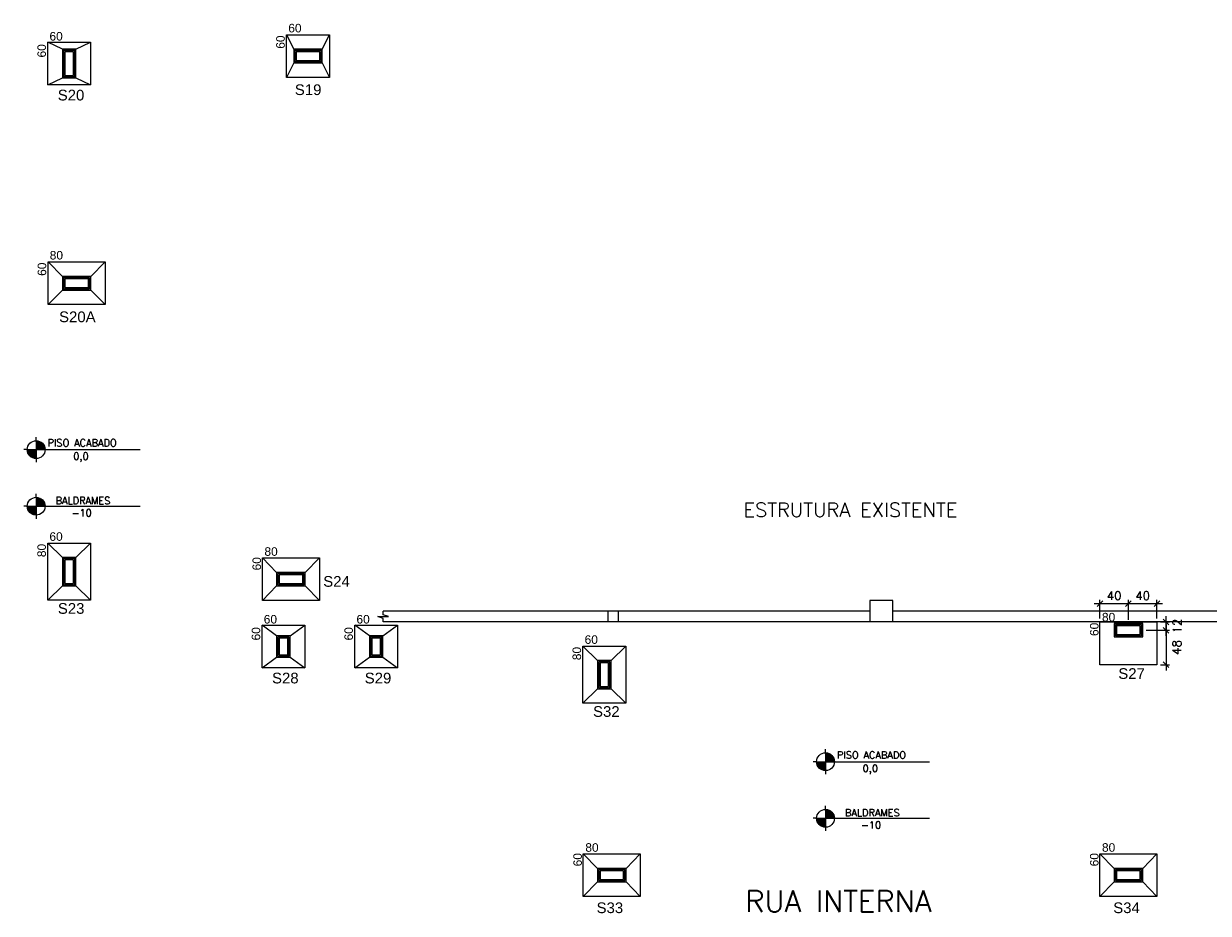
# Model space of a CAD drawing. Extents: x -5222 to 5932, y -4810 to 970.
# Tile 2 of 7: x 123 to 1784, y -4732 to -3484. Entities that reach past the tile are written whole.
import ezdxf

# ---------------------------------------------------------------- set-up
doc = ezdxf.new("R2010")
doc.units = 0
doc.header["$MEASUREMENT"] = 0
doc.layers.get('0').update_dxf_attribs({"linetype": 'CONTINUOUS'})
doc.layers.get('Defpoints').update_dxf_attribs({"linetype": 'CONTINUOUS'})
doc.layers.add('1', color=7, linetype='CONTINUOUS')
doc.layers.add('5', color=3, linetype='CONTINUOUS')
doc.styles.get("Standard").update_dxf_attribs({"font": 'ROMANS.SHX'})
doc.dimstyles.get("Standard").update_dxf_attribs({"dimtxt": 0.18, "dimasz": 0.18, "dimexe": 0.18, "dimexo": 0.0625, "dimgap": 0.09, "dimtad": 0, "dimtih": 1, "dimtoh": 1, "dimdec": 4, "dimzin": 0, "dimdsep": 46, "dimtxsty": 'Standard', "dimcen": 0.09, "dimadec": 0, "dimazin": 0, "dimtfac": 1, "dimtdec": 4, "dimtofl": 0, "dimtmove": 0, "dimatfit": 3, "dimfxl": 0, "dimtolj": 1, "dimtzin": 0, "dimarcsym": 0})

# ---------------------------------------------------------------- blocks, each defined once
blk = doc.blocks.new('_Oblique')
at = {"color": 0, "linetype": 'ByBlock', "lineweight": -2}
blk.add_line((-0.5, -0.5), (0.5, 0.5), dxfattribs=at)
blk = doc.blocks.new('*D26')
at = {"color": 0, "linetype": 'Continuous', "lineweight": -3}
blk.add_line((1623.9, -4297.3), (1679.9, -4297.3), dxfattribs=at)
at = {"color": 0, "linetype": 'Continuous', "lineweight": -2}
for p, q in [((1631.9, -4318.1), (1631.9, -4292.3)), ((1671.9, -4320.2), (1671.9, -4292.3))]:
    blk.add_line(p, q, dxfattribs=at)
at = {"layer": 'Defpoints', "color": 0, "linetype": 'Continuous'}
for p in [(1671.9, -4297.3), (1631.9, -4323.1), (1671.9, -4325.2)]:
    blk.add_point(p, dxfattribs=at)
at = {"color": 0, "linetype": 'Continuous', "lineweight": -3, "xscale": 8, "yscale": 8, "zscale": 8, "rotation": 180}
blk.add_blockref('_Oblique', (1631.9, -4297.3), dxfattribs=at)
at = {"color": 0, "linetype": 'Continuous', "lineweight": -3, "xscale": 8, "yscale": 8, "zscale": 8}
blk.add_blockref('_Oblique', (1671.9, -4297.3), dxfattribs=at)
at = {"color": 0, "linetype": 'Continuous', "insert": (1651.9, -4286.3), "char_height": 12, "attachment_point": 5}
blk.add_mtext('\\A1;40', dxfattribs=at)
blk = doc.blocks.new('*D27')
at = {"color": 0, "linetype": 'Continuous', "lineweight": -3}
blk.add_line((1663.9, -4297.3), (1719.9, -4297.3), dxfattribs=at)
at = {"color": 0, "linetype": 'Continuous', "lineweight": -2}
for p, q in [((1671.9, -4320.2), (1671.9, -4292.3)), ((1711.9, -4318.1), (1711.9, -4292.3))]:
    blk.add_line(p, q, dxfattribs=at)
at = {"layer": 'Defpoints', "color": 0, "linetype": 'Continuous'}
for p in [(1711.9, -4297.3), (1671.9, -4325.2), (1711.9, -4323.1)]:
    blk.add_point(p, dxfattribs=at)
at = {"color": 0, "linetype": 'Continuous', "lineweight": -3, "xscale": 8, "yscale": 8, "zscale": 8, "rotation": 180}
blk.add_blockref('_Oblique', (1671.9, -4297.3), dxfattribs=at)
at = {"color": 0, "linetype": 'Continuous', "lineweight": -3, "xscale": 8, "yscale": 8, "zscale": 8}
blk.add_blockref('_Oblique', (1711.9, -4297.3), dxfattribs=at)
at = {"color": 0, "linetype": 'Continuous', "insert": (1691.9, -4286.3), "char_height": 12, "attachment_point": 5}
blk.add_mtext('\\A1;40', dxfattribs=at)
blk = doc.blocks.new('*D28')
at = {"color": 0, "linetype": 'Continuous', "lineweight": -3}
blk.add_line((1724.7, -4342.7), (1724.7, -4315.1), dxfattribs=at)
at = {"color": 0, "linetype": 'Continuous', "lineweight": -2}
for p, q in [((1696.9, -4334.7), (1729.7, -4334.7)), ((1716.9, -4323.1), (1729.7, -4323.1))]:
    blk.add_line(p, q, dxfattribs=at)
at = {"layer": 'Defpoints', "color": 0, "linetype": 'Continuous'}
for p in [(1691.9, -4334.7), (1711.9, -4323.1), (1724.7, -4323.1)]:
    blk.add_point(p, dxfattribs=at)
at = {"color": 0, "linetype": 'Continuous', "lineweight": -3, "xscale": 8, "yscale": 8, "zscale": 8}
for p, rotation in [((1724.7, -4323.1), 90), ((1724.7, -4334.7), 270)]:
    blk.add_blockref('_Oblique', p, dxfattribs=dict(at, rotation=rotation))
at = {"color": 0, "linetype": 'Continuous', "insert": (1740.2, -4328.9), "char_height": 12, "attachment_point": 5, "rotation": 90}
blk.add_mtext('\\A1;12', dxfattribs=at)
blk = doc.blocks.new('*D29')
at = {"color": 0, "linetype": 'Continuous', "lineweight": -2}
for p, q in [((1697, -4334.7), (1729.7, -4334.7)), ((1716.9, -4383.1), (1729.7, -4383.1))]:
    blk.add_line(p, q, dxfattribs=at)
at = {"color": 0, "linetype": 'Continuous', "lineweight": -3}
blk.add_line((1724.7, -4326.7), (1724.7, -4391.1), dxfattribs=at)
at = {"layer": 'Defpoints', "color": 0, "linetype": 'Continuous'}
for p in [(1692, -4334.7), (1711.9, -4383.1), (1724.7, -4383.1)]:
    blk.add_point(p, dxfattribs=at)
at = {"color": 0, "linetype": 'Continuous', "lineweight": -3, "xscale": 8, "yscale": 8, "zscale": 8}
for p, rotation in [((1724.7, -4334.7), 90), ((1724.7, -4383.1), 270)]:
    blk.add_blockref('_Oblique', p, dxfattribs=dict(at, rotation=rotation))
at = {"color": 0, "linetype": 'Continuous', "insert": (1739.9, -4358.9), "char_height": 12, "attachment_point": 5, "rotation": 90}
blk.add_mtext('\\A1;48', dxfattribs=at)

msp = doc.modelspace()

# ---------------------------------------------------------------- linework, layer by layer
at = {"linetype": 'Continuous'}
for p, q in [((491.4455, -3499.6534), (501.4455, -3520.1535)), ((541.4455, -3520.1535), (551.4455, -3499.6534)), ((176.9455, -3520.1535), (156.4455, -3510.1535)), ((195.9455, -3520.1535), (216.4455, -3510.1535)), ((501.4455, -3539.1534), (491.4455, -3559.6534)), ((541.4455, -3539.1534), (551.4455, -3559.6534)), ((156.4455, -3570.1535), (176.9455, -3560.1535)), ((195.9455, -3560.1535), (216.4455, -3570.1535)), ((176.9455, -3838.6534), (156.9455, -3818.1534)), ((216.9455, -3838.6534), (236.9455, -3818.1534)), ((176.9455, -3857.6535), (156.9455, -3878.1534)), ((216.9455, -3857.6535), (236.9455, -3878.1534)), ((176.9455, -4232.6535), (156.4455, -4212.6535)), ((216.4455, -4212.6535), (195.9455, -4232.6535)), ((477.4455, -4253.6535), (457.4455, -4233.1534)), ((517.4455, -4253.6535), (537.4455, -4233.1534)), ((176.9455, -4272.6535), (156.4455, -4292.6535)), ((195.9455, -4272.6535), (216.4455, -4292.6535)), ((477.4455, -4272.6534), (457.4455, -4293.1534)), ((537.4455, -4293.1534), (517.4455, -4272.6534)), ((477.4453, -4342.6483), (456.9453, -4327.6483)), ((496.4453, -4342.6483), (516.9453, -4327.6483)), ((607.4453, -4342.6483), (586.9453, -4327.6483)), ((626.4453, -4342.6483), (646.9453, -4327.6483)), ((927.4456, -4377.1565), (906.9456, -4357.1565)), ((966.9456, -4357.1565), (946.4455, -4377.1565)), ((456.9453, -4387.6483), (477.4453, -4372.6483)), ((496.4453, -4372.6483), (516.9453, -4387.6483)), ((586.9453, -4387.6483), (607.4453, -4372.6483)), ((626.4453, -4372.6483), (646.9453, -4387.6483)), ((927.4456, -4417.1565), (906.9456, -4437.1565)), ((946.4455, -4417.1565), (966.9456, -4437.1565)), ((927.4456, -4668.6568), (907.4456, -4648.1568)), ((967.4456, -4668.6568), (987.4456, -4648.1568)), ((1651.946, -4668.6568), (1631.946, -4648.1568)), ((1691.946, -4668.6568), (1711.946, -4648.1568)), ((927.4456, -4687.6568), (907.4456, -4708.1568)), ((987.4456, -4708.1568), (967.4456, -4687.6568)), ((1651.946, -4687.6568), (1631.946, -4708.1568)), ((1711.946, -4708.1568), (1691.946, -4687.6568))]:
    msp.add_line(p, q, dxfattribs=at)
for points in [[(491.4455, -3499.6534), (551.4455, -3499.6534), (551.4455, -3559.6534), (491.4455, -3559.6534)], [(156.4455, -3570.1535), (156.4455, -3510.1535), (216.4455, -3510.1535), (216.4455, -3570.1535)], [(156.9455, -3818.1534), (236.9455, -3818.1534), (236.9455, -3878.1534), (156.9455, -3878.1534)], [(216.4455, -4212.6535), (216.4455, -4292.6535), (156.4455, -4292.6535), (156.4455, -4212.6535)], [(537.4455, -4293.1534), (457.4455, -4293.1534), (457.4455, -4233.1534), (537.4455, -4233.1534)], [(456.9453, -4387.6483), (456.9453, -4327.6483), (516.9453, -4327.6483), (516.9453, -4387.6483)], [(586.9453, -4387.6483), (586.9453, -4327.6483), (646.9453, -4327.6483), (646.9453, -4387.6483)], [(1711.946, -4383.1483), (1631.946, -4383.1483), (1631.946, -4323.1483), (1711.946, -4323.1483)], [(966.9456, -4357.1565), (966.9456, -4437.1565), (906.9456, -4437.1565), (906.9456, -4357.1565)], [(987.4456, -4708.1568), (907.4456, -4708.1568), (907.4456, -4648.1568), (987.4456, -4648.1568)], [(1711.946, -4708.1568), (1631.946, -4708.1568), (1631.946, -4648.1568), (1711.946, -4648.1568)]]:
    msp.add_lwpolyline(points, close=True, dxfattribs=at)
at = {"layer": '1', "linetype": 'Continuous'}
for p, q in [((140.2147, -4068.9853), (140.2147, -4063.9853)), ((140.2147, -4068.9853), (140.2147, -4093.9853)), ((140.2147, -4069.5927), (144.0638, -4069.5927)), ((127.7147, -4081.4854), (122.7146, -4081.4854)), ((140.2146, -4082.2781), (127.7146, -4082.2781)), ((127.7147, -4081.4854), (152.7147, -4081.4854)), ((140.2146, -4083.071), (127.8156, -4083.071)), ((140.2146, -4083.8639), (127.943, -4083.8639)), ((140.2146, -4084.6567), (128.1236, -4084.6567)), ((140.2146, -4085.4495), (128.3599, -4085.4495)), ((140.2146, -4086.2424), (128.6552, -4086.2424)), ((140.2147, -4070.3855), (145.9631, -4070.3855)), ((140.2147, -4071.1784), (147.287, -4071.1784)), ((140.2147, -4071.9712), (148.3222, -4071.9712)), ((140.2147, -4072.7641), (149.1695, -4072.7641)), ((140.2147, -4073.5569), (149.8785, -4073.5569)), ((140.2147, -4074.3497), (150.4779, -4074.3497)), ((140.2147, -4075.1426), (150.9859, -4075.1426)), ((140.2147, -4075.9354), (151.415, -4075.9354)), ((140.2147, -4076.7283), (151.7742, -4076.7283)), ((140.2147, -4077.5212), (152.0694, -4077.5212)), ((140.2147, -4078.3139), (152.3057, -4078.3139)), ((140.2147, -4079.1068), (152.4863, -4079.1068)), ((140.2147, -4079.8996), (152.6137, -4079.8996)), ((140.2147, -4080.6925), (152.7147, -4080.6925)), ((152.7147, -4081.4854), (286.1994, -4081.4854)), ((140.2146, -4087.0352), (129.0143, -4087.0352)), ((140.2146, -4087.8281), (129.4434, -4087.8281)), ((140.2146, -4088.6209), (129.9514, -4088.6209)), ((140.2146, -4089.4138), (130.5508, -4089.4138)), ((140.2146, -4090.2065), (131.2598, -4090.2065)), ((140.2146, -4090.9994), (132.1071, -4090.9994)), ((140.2146, -4091.7923), (133.1423, -4091.7923)), ((140.2146, -4092.5851), (134.4662, -4092.5851)), ((140.2146, -4093.378), (136.3655, -4093.378)), ((140.2147, -4093.9853), (140.2147, -4098.9854)), ((140.2147, -4148.3769), (140.2147, -4143.3768)), ((140.2147, -4148.3769), (140.2147, -4173.3769)), ((140.2147, -4148.9842), (144.0638, -4148.9842)), ((140.2147, -4149.777), (145.9631, -4149.777)), ((140.2147, -4150.5699), (147.287, -4150.5699)), ((140.2147, -4151.3628), (148.3222, -4151.3628)), ((140.2147, -4152.1555), (149.1695, -4152.1555)), ((140.2147, -4152.9484), (149.8785, -4152.9484)), ((127.7147, -4160.8768), (122.7146, -4160.8768)), ((140.2146, -4161.6697), (127.7146, -4161.6697)), ((127.7147, -4160.8768), (152.7147, -4160.8768)), ((140.2146, -4162.4625), (127.8156, -4162.4625)), ((140.2146, -4163.2554), (127.943, -4163.2554)), ((140.2146, -4164.0482), (128.1236, -4164.0482)), ((140.2146, -4164.841), (128.3599, -4164.841)), ((140.2146, -4165.6339), (128.6552, -4165.6339)), ((140.2146, -4166.4267), (129.0143, -4166.4267)), ((140.2146, -4167.2196), (129.4434, -4167.2196)), ((140.2146, -4168.0124), (129.9514, -4168.0124)), ((140.2146, -4168.8052), (130.5508, -4168.8052)), ((140.2146, -4169.5981), (131.2598, -4169.5981)), ((140.2147, -4153.7412), (150.4779, -4153.7412)), ((140.2147, -4154.5341), (150.9859, -4154.5341)), ((140.2147, -4155.327), (151.415, -4155.327)), ((140.2147, -4156.1198), (151.7742, -4156.1198)), ((140.2147, -4156.9126), (152.0694, -4156.9126)), ((140.2147, -4157.7054), (152.3057, -4157.7054)), ((140.2147, -4158.4983), (152.4863, -4158.4983)), ((140.2147, -4159.2912), (152.6137, -4159.2912)), ((140.2147, -4160.084), (152.7147, -4160.084)), ((152.7147, -4160.8768), (286.1994, -4160.8768)), ((140.2146, -4170.391), (132.1071, -4170.391)), ((140.2146, -4171.1838), (133.1423, -4171.1838)), ((140.2146, -4171.9766), (134.4662, -4171.9766)), ((140.2146, -4172.7694), (136.3655, -4172.7694)), ((140.2147, -4173.3769), (140.2147, -4178.3769)), ((1341.4458, -4293.1483), (1309.4458, -4293.1483)), ((1309.4458, -4293.1483), (1309.4458, -4323.1483)), ((1341.4458, -4323.1483), (1341.4458, -4293.1483)), ((941.9455, -4308.1483), (626.9453, -4308.1483)), ((956.9456, -4308.1483), (941.9455, -4308.1483)), ((941.9455, -4308.1483), (941.9455, -4323.1483)), ((1309.4458, -4308.1483), (956.9456, -4308.1483)), ((956.9456, -4323.1483), (956.9456, -4308.1483)), ((2157.9463, -4308.1483), (1341.4458, -4308.1483)), ((2172.9463, -4323.1483), (626.9453, -4323.1483)), ((1247.177, -4506.6216), (1247.177, -4501.6216)), ((1247.177, -4506.6216), (1247.177, -4531.6216)), ((1247.177, -4507.2289), (1251.0261, -4507.2289)), ((1247.177, -4508.0218), (1252.9254, -4508.0218)), ((1247.177, -4508.8146), (1254.2493, -4508.8146)), ((1247.177, -4509.6075), (1255.2845, -4509.6075)), ((1247.177, -4510.4003), (1256.1318, -4510.4003)), ((1247.177, -4511.1931), (1256.8408, -4511.1931)), ((1247.177, -4511.986), (1257.4402, -4511.986)), ((1247.177, -4512.7788), (1257.9482, -4512.7788)), ((1247.177, -4513.5717), (1258.3773, -4513.5717)), ((1247.177, -4514.3646), (1258.7364, -4514.3646)), ((1247.177, -4515.1574), (1259.0317, -4515.1574)), ((1247.177, -4515.9502), (1259.268, -4515.9502)), ((1247.177, -4516.743), (1259.4486, -4516.743)), ((1247.177, -4517.5359), (1259.576, -4517.5359)), ((1247.177, -4518.3288), (1259.6769, -4518.3288)), ((1234.677, -4519.1216), (1229.6769, -4519.1216)), ((1234.677, -4519.1216), (1259.6769, -4519.1216)), ((1247.1769, -4519.9144), (1234.677, -4519.9144)), ((1247.1769, -4520.7073), (1234.7779, -4520.7073)), ((1247.1769, -4521.5001), (1234.9053, -4521.5001)), ((1247.1769, -4522.293), (1235.0859, -4522.293)), ((1247.1769, -4523.0857), (1235.3222, -4523.0857)), ((1247.1769, -4523.8786), (1235.6175, -4523.8786)), ((1247.1769, -4524.6715), (1235.9766, -4524.6715)), ((1247.1769, -4525.4643), (1236.4057, -4525.4643)), ((1247.1769, -4526.2572), (1236.9137, -4526.2572)), ((1247.1769, -4527.05), (1237.5131, -4527.05)), ((1247.1769, -4527.8428), (1238.2221, -4527.8428)), ((1247.1769, -4528.6357), (1239.0694, -4528.6357)), ((1247.1769, -4529.4285), (1240.1046, -4529.4285)), ((1247.1769, -4530.2214), (1241.4285, -4530.2214)), ((1247.1769, -4531.0142), (1243.3278, -4531.0142)), ((1247.177, -4531.6216), (1247.177, -4536.6216)), ((1259.6769, -4519.1216), (1393.1617, -4519.1216)), ((1247.177, -4586.0131), (1247.177, -4581.0131)), ((1234.677, -4598.5131), (1229.6769, -4598.5131)), ((1234.677, -4598.5131), (1259.6769, -4598.5131)), ((1247.1769, -4599.3059), (1234.677, -4599.3059)), ((1247.1769, -4600.0988), (1234.7779, -4600.0988)), ((1247.1769, -4600.8916), (1234.9053, -4600.8916)), ((1247.177, -4586.0131), (1247.177, -4611.0131)), ((1247.177, -4586.6204), (1251.0261, -4586.6204)), ((1247.177, -4587.4133), (1252.9254, -4587.4133)), ((1247.177, -4588.2062), (1254.2493, -4588.2062)), ((1247.177, -4588.999), (1255.2845, -4588.999)), ((1247.177, -4589.7918), (1256.1318, -4589.7918)), ((1247.177, -4590.5846), (1256.8408, -4590.5846)), ((1247.177, -4591.3775), (1257.4402, -4591.3775)), ((1247.177, -4592.1704), (1257.9482, -4592.1704)), ((1247.177, -4592.9632), (1258.3773, -4592.9632)), ((1247.177, -4593.756), (1258.7364, -4593.756)), ((1247.177, -4594.5489), (1259.0317, -4594.5489)), ((1247.177, -4595.3417), (1259.268, -4595.3417)), ((1247.177, -4596.1346), (1259.4486, -4596.1346)), ((1247.177, -4596.9274), (1259.576, -4596.9274)), ((1247.177, -4597.7202), (1259.6769, -4597.7202)), ((1259.6769, -4598.5131), (1393.1617, -4598.5131)), ((1247.1769, -4601.6844), (1235.0859, -4601.6844)), ((1247.1769, -4602.4773), (1235.3222, -4602.4773)), ((1247.1769, -4603.2702), (1235.6175, -4603.2702)), ((1247.1769, -4604.063), (1235.9766, -4604.063)), ((1247.1769, -4604.8558), (1236.4057, -4604.8558)), ((1247.1769, -4605.6486), (1236.9137, -4605.6486)), ((1247.1769, -4606.4415), (1237.5131, -4606.4415)), ((1247.1769, -4607.2343), (1238.2221, -4607.2343)), ((1247.1769, -4608.0273), (1239.0694, -4608.0273)), ((1247.1769, -4608.82), (1240.1046, -4608.82)), ((1247.1769, -4609.6129), (1241.4285, -4609.6129)), ((1247.1769, -4610.4057), (1243.3278, -4610.4057)), ((1247.177, -4611.0131), (1247.177, -4616.0131))]:
    msp.add_line(p, q, dxfattribs=at)
for points in [[(176.9455, -3560.1535), (195.9455, -3560.1535), (195.9455, -3520.1535), (176.9455, -3520.1535), (176.9455, -3560.1535)], [(501.4455, -3539.1534), (541.4455, -3539.1534), (541.4455, -3520.1535), (501.4455, -3520.1535), (501.4455, -3539.1534)], [(178.6705, -3558.4285), (194.2205, -3558.4285), (194.2205, -3521.8785), (178.6705, -3521.8785), (178.6705, -3558.4285)], [(180.3955, -3556.7035), (192.4955, -3556.7035), (192.4955, -3523.6035), (180.3955, -3523.6035), (180.3955, -3556.7035)], [(503.1705, -3537.4284), (539.7205, -3537.4284), (539.7205, -3521.8785), (503.1705, -3521.8785), (503.1705, -3537.4284)], [(504.8955, -3535.7034), (537.9955, -3535.7034), (537.9955, -3523.6035), (504.8955, -3523.6035), (504.8955, -3535.7034)], [(176.9455, -3857.6535), (216.9455, -3857.6535), (216.9455, -3838.6534), (176.9455, -3838.6534), (176.9455, -3857.6535)], [(178.6705, -3855.9285), (215.2205, -3855.9285), (215.2205, -3840.3784), (178.6705, -3840.3784), (178.6705, -3855.9285)], [(180.3955, -3854.2035), (213.4955, -3854.2035), (213.4955, -3842.1034), (180.3955, -3842.1034), (180.3955, -3854.2035)], [(176.9455, -4272.6535), (195.9455, -4272.6535), (195.9455, -4232.6535), (176.9455, -4232.6535), (176.9455, -4272.6535)], [(178.6705, -4270.9285), (194.2205, -4270.9285), (194.2205, -4234.3785), (178.6705, -4234.3785), (178.6705, -4270.9285)], [(180.3955, -4269.2035), (192.4955, -4269.2035), (192.4955, -4236.1035), (180.3955, -4236.1035), (180.3955, -4269.2035)], [(477.4455, -4272.6535), (517.4455, -4272.6535), (517.4455, -4253.6535), (477.4455, -4253.6535), (477.4455, -4272.6535)], [(479.1705, -4270.9285), (515.7205, -4270.9285), (515.7205, -4255.3785), (479.1705, -4255.3785), (479.1705, -4270.9285)], [(480.8955, -4269.2035), (513.9955, -4269.2035), (513.9955, -4257.1035), (480.8955, -4257.1035), (480.8955, -4269.2035)], [(626.9453, -4323.1483), (626.9453, -4318.1482), (619.4453, -4315.6483), (634.4454, -4315.6483), (626.9453, -4313.1482), (626.9453, -4308.1483)], [(1651.946, -4344.1565), (1691.946, -4344.1565), (1691.946, -4325.1566), (1651.946, -4325.1566), (1651.946, -4344.1565)], [(1653.671, -4342.4315), (1690.221, -4342.4315), (1690.221, -4326.8816), (1653.671, -4326.8816), (1653.671, -4342.4315)], [(1655.396, -4340.7065), (1688.496, -4340.7065), (1688.496, -4328.6066), (1655.396, -4328.6066), (1655.396, -4340.7065)], [(477.4453, -4372.6483), (496.4453, -4372.6483), (496.4453, -4342.6483), (477.4453, -4342.6483), (477.4453, -4372.6483)], [(479.1703, -4370.9233), (494.7203, -4370.9233), (494.7203, -4344.3733), (479.1703, -4344.3733), (479.1703, -4370.9233)], [(480.8953, -4369.1983), (492.9953, -4369.1983), (492.9953, -4346.0983), (480.8953, -4346.0983), (480.8953, -4369.1983)], [(607.4453, -4372.6483), (626.4453, -4372.6483), (626.4453, -4342.6483), (607.4453, -4342.6483), (607.4453, -4372.6483)], [(609.1703, -4370.9233), (624.7203, -4370.9233), (624.7203, -4344.3733), (609.1703, -4344.3733), (609.1703, -4370.9233)], [(610.8953, -4369.1983), (622.9953, -4369.1983), (622.9953, -4346.0983), (610.8953, -4346.0983), (610.8953, -4369.1983)], [(927.4456, -4417.1566), (946.4455, -4417.1566), (946.4455, -4377.1566), (927.4456, -4377.1566), (927.4456, -4417.1566)], [(929.1706, -4415.4316), (944.7205, -4415.4316), (944.7205, -4378.8816), (929.1706, -4378.8816), (929.1706, -4415.4316)], [(930.8956, -4413.7066), (942.9955, -4413.7066), (942.9955, -4380.6066), (930.8956, -4380.6066), (930.8956, -4413.7066)], [(927.4456, -4687.6568), (967.4456, -4687.6568), (967.4456, -4668.6568), (927.4456, -4668.6568), (927.4456, -4687.6568)], [(929.1706, -4685.9318), (965.7206, -4685.9318), (965.7206, -4670.3818), (929.1706, -4670.3818), (929.1706, -4685.9318)], [(930.8956, -4684.2068), (963.9956, -4684.2068), (963.9956, -4672.1068), (930.8956, -4672.1068), (930.8956, -4684.2068)], [(1651.946, -4687.6568), (1691.946, -4687.6568), (1691.946, -4668.6568), (1651.946, -4668.6568), (1651.946, -4687.6568)], [(1653.671, -4685.9318), (1690.221, -4685.9318), (1690.221, -4670.3818), (1653.671, -4670.3818), (1653.671, -4685.9318)], [(1655.396, -4684.2068), (1688.496, -4684.2068), (1688.496, -4672.1068), (1655.396, -4672.1068), (1655.396, -4684.2068)]]:
    msp.add_lwpolyline(points, dxfattribs=at)
for centre in [(140.2147, -4081.4854), (140.2147, -4160.8768), (1247.177, -4519.1216), (1247.177, -4598.5131)]:
    msp.add_circle(centre, 12.5, dxfattribs=at)

# ---------------------------------------------------------------- texts
at = {"linetype": 'Continuous', "attachment_point": 1}
for s, insert, char_height in [('{\\f@Arial Unicode MS|b0|i0|c0|p34;60}', (493.7334, -3484.4181), 12), ('{\\f@Arial Unicode MS|b0|i0|c0|p34;60}', (158.8501, -3495.8731), 12), ('{\\f@Arial Unicode MS|b0|i0|c0|p34;S19}', (502.9483, -3569.255), 15), ('{\\f@Arial Unicode MS|b0|i0|c0|p34;S20}', (170.4569, -3576.8335), 15), ('{\\f@Arial Unicode MS|b0|i0|c0|p34;80}', (159.2334, -3802.918), 12), ('{\\f@Arial Unicode MS|b0|i0|c0|p34;S20A}', (172.3461, -3887.755), 15), ('{\\f@Arial Unicode MS|b0|i0|c0|p34;60}', (158.7789, -4197.3726), 12), ('{\\f@Arial Unicode MS|b0|i0|c0|p34;80}', (460.3017, -4218.4017), 12), ('{\\f@Arial Unicode MS|b0|i0|c0|p34;S24}', (542.7548, -4258.8063), 15), ('{\\f@Arial Unicode MS|b0|i0|c0|p34;S23}', (170.6379, -4296.7224), 15), ('{\\f@Arial Unicode MS|b0|i0|c0|p34;60}', (459.3499, -4313.3679), 12), ('{\\f@Arial Unicode MS|b0|i0|c0|p34;60}', (589.35, -4313.3679), 12), ('{\\f@Arial Unicode MS|b0|i0|c0|p34;80}', (1634.8022, -4310.4048), 12), ('{\\f@Arial Unicode MS|b0|i0|c0|p34;60}', (909.279, -4341.8757), 12), ('{\\f@Arial Unicode MS|b0|i0|c0|p34;S28}', (470.9567, -4394.3283), 15), ('{\\f@Arial Unicode MS|b0|i0|c0|p34;S29}', (600.9567, -4394.3283), 15), ('{\\f@Arial Unicode MS|b0|i0|c0|p34;S27}', (1657.7109, -4387.9844), 15), ('{\\f@Arial Unicode MS|b0|i0|c0|p34;S32}', (921.138, -4441.2255), 15), ('{\\f@Arial Unicode MS|b0|i0|c0|p34;80}', (910.3018, -4633.405), 12), ('{\\f@Arial Unicode MS|b0|i0|c0|p34;80}', (1634.8022, -4633.405), 12), ('{\\f@Arial Unicode MS|b0|i0|c0|p34;S33}', (926.1114, -4716.4386), 15), ('{\\f@Arial Unicode MS|b0|i0|c0|p34;S34}', (1650.6119, -4716.4386), 15)]:
    msp.add_mtext_dynamic_manual_height_columns(s, width=94.048594, gutter_width=1, heights=[0], dxfattribs=dict(at, insert=insert, char_height=char_height))
at = {"linetype": 'Continuous', "char_height": 12, "attachment_point": 1, "rotation": 90}
for s, insert in [('\\pt12;{\\f@Arial Unicode MS|b0|i0|c0|p34;60}', (476.8054, -3519.3107)), ('\\pt12;{\\f@Arial Unicode MS|b0|i0|c0|p34;60}', (141.9221, -3531.608)), ('\\pt12;{\\f@Arial Unicode MS|b0|i0|c0|p34;60}', (142.3054, -3837.8106)), ('\\pt12;{\\f@Arial Unicode MS|b0|i0|c0|p34;80}', (141.8509, -4232.2653)), ('\\pt12;{\\f@Arial Unicode MS|b0|i0|c0|p34;60}', (443.4818, -4250.8648)), ('\\pt12;{\\f@Arial Unicode MS|b0|i0|c0|p34;60}', (442.4219, -4349.1029)), ('\\pt12;{\\f@Arial Unicode MS|b0|i0|c0|p34;60}', (572.422, -4349.1029)), ('\\pt12;{\\f@Arial Unicode MS|b0|i0|c0|p34;60}', (1617.9823, -4342.8679)), ('\\pt12;{\\f@Arial Unicode MS|b0|i0|c0|p34;80}', (892.351, -4376.7683)), ('\\pt12;{\\f@Arial Unicode MS|b0|i0|c0|p34;60}', (893.4819, -4665.8681)), ('\\pt12;{\\f@Arial Unicode MS|b0|i0|c0|p34;60}', (1617.9823, -4665.8681))]:
    msp.add_mtext_dynamic_manual_height_columns(s, width=94.048594, gutter_width=1, heights=[0], dxfattribs=dict(at, insert=insert))
at = {"layer": '1', "linetype": 'Continuous'}
for s, height, p in [('PISO ACABADO', 9.999981, (156.1745, -4076.9641)), ('0,0', 9.99998, (192.2878, -4095.7191)), ('BALDRAMES', 9.99998, (167.45, -4157.9109)), ('-10', 9.99998, (189.9549, -4175.1106)), ('PISO ACABADO', 9.999981, (1263.1368, -4514.6004)), ('0,0', 9.99998, (1299.25, -4533.3554)), ('BALDRAMES', 9.99998, (1274.4123, -4595.5472)), ('-10', 9.99998, (1296.9172, -4612.7469))]:
    msp.add_text(s, height=height, dxfattribs=at).set_placement(p)
at = {"layer": '5', "linetype": 'Continuous'}
for s, height, p in [('ESTRUTURA EXISTENTE', 20.000038, (1131.9817, -4175.8761)), ('RUA INTERNA', 30.000019, (1134.489, -4729.8662))]:
    msp.add_text(s, height=height, dxfattribs=at).set_placement(p)

# ---------------------------------------------------------------- dimensions: what is measured, and where the dimension line sits
at = {"color": 3, "linetype": 'Continuous'}
for base, p1, p2, picture, middle in [((1671.946, -4297.2693), (1631.946, -4323.1483), (1671.946, -4325.1566), '*D26', (1651.946, -4286.2693)), ((1711.946, -4297.2693), (1671.946, -4325.1566), (1711.946, -4323.1483), '*D27', (1691.946, -4286.2693))]:
    dim = msp.add_linear_dim(base=base, p1=p1, p2=p2, dimstyle='Standard', override={"dimtxt": 12, "dimasz": 8, "dimexe": 5, "dimexo": 5, "dimgap": 5, "dimtad": 3, "dimtih": 0, "dimdec": 0, "dimblk1": 'Oblique', "dimblk2": 'Oblique', "dimsah": 1, "dimdle": 8, "dimtmove": 2, "dimlwd": 65533}, dxfattribs=at)
    dim.commit()
    dim.dimension.update_dxf_attribs({"geometry": picture, "text_midpoint": middle})
for base, p1, p2, picture, middle in [((1724.6824, -4323.0858), (1691.946, -4334.6565), (1711.946, -4323.0858), '*D28', (1740.1626, -4328.8712)), ((1724.6824, -4383.1483), (1692.0085, -4334.6565), (1711.946, -4383.1483), '*D29', (1739.8731, -4358.9024))]:
    dim = msp.add_linear_dim(base=base, p1=p1, p2=p2, angle=90, dimstyle='Standard', override={"dimtxt": 12, "dimasz": 8, "dimexe": 5, "dimexo": 5, "dimgap": 5, "dimtad": 3, "dimtih": 0, "dimdec": 0, "dimblk1": 'Oblique', "dimblk2": 'Oblique', "dimsah": 1, "dimdle": 8, "dimtmove": 2, "dimlwd": 65533}, dxfattribs=at)
    dim.commit()
    dim.dimension.update_dxf_attribs({"geometry": picture, "text_midpoint": middle, "dimtype": 160})

doc.saveas('drawing.dxf')
